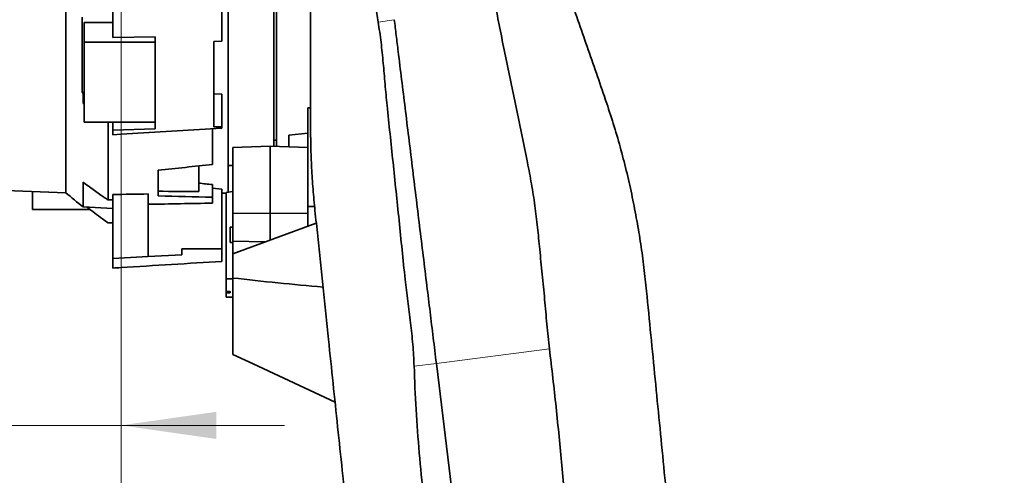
# Model space of a CAD drawing. Header units: millimetres. Extents: x 0 to 11920, y 0 to 8400.
# Tile 71 of 121: x 5515 to 6237, y 4810 to 5145. Entities that reach past the tile are written whole.
import ezdxf

# ---------------------------------------------------------------- set-up
doc = ezdxf.new("R2010")
doc.units = ezdxf.units.MM
doc.header["$LTSCALE"] = 20
doc.styles.add('SLDTEXTSTYLE0', font='TXT', dxfattribs={"width": 0.605})
doc.dimstyles.new('SLDDIMSTYLE2', dxfattribs={"dimtxt": 70, "dimasz": 70, "dimexe": 0, "dimexo": 0.0625, "dimgap": 17.5, "dimtad": 1, "dimdec": 1, "dimrnd": 1e-09, "dimzin": 12, "dimdsep": 46, "dimtxsty": 'SLDTEXTSTYLE0', "dimsah": 1, "dimcen": 0.09, "dimadec": 0, "dimazin": 3, "dimtfac": 1, "dimtmove": 0, "dimatfit": 0, "dimfxl": 1, "dimfrac": 2, "dimtolj": 1, "dimtzin": 12, "dimarcsym": 0})
doc.dimstyles.new('SLDDIMSTYLE7', dxfattribs={"dimtxt": 70, "dimasz": 70, "dimexe": 0, "dimexo": 0.0625, "dimgap": 17.5, "dimtad": 1, "dimdec": 1, "dimrnd": 1e-09, "dimzin": 12, "dimdsep": 46, "dimtxsty": 'SLDTEXTSTYLE0', "dimsah": 1, "dimcen": 0.09, "dimadec": 0, "dimazin": 3, "dimtfac": 1, "dimtofl": 0, "dimtmove": 0, "dimatfit": 3, "dimfxl": 1, "dimfrac": 2, "dimtolj": 1, "dimtzin": 12, "dimarcsym": 0})

# ---------------------------------------------------------------- blocks, each defined once
blk = doc.blocks.new('_D_16')
at = {"color": 7, "linetype": 'Continuous', "lineweight": 0}
for p, q in [((5588.97, 5944.64), (5588.97, 4816.66)), ((5207.97, 5155.46), (5207.97, 4816.66)), ((5207.97, 4846.66), (5087.97, 4846.66)), ((5207.97, 4846.66), (5588.97, 4846.66)), ((5588.97, 4846.66), (5708.97, 4846.66))]:
    blk.add_line(p, q, dxfattribs=at)
at = {"color": 7, "linetype": 'Continuous', "lineweight": 18}
for points in [[(5207.97, 4846.66), (5137.97, 4856.66), (5137.97, 4836.66)], [(5588.97, 4846.66), (5658.97, 4836.66), (5658.97, 4856.66)]]:
    blk.add_solid(points, dxfattribs=at)
at = {"color": 7, "linetype": 'Continuous', "lineweight": 18, "insert": (5318.26, 4936.89), "char_height": 70, "attachment_point": 1, "style": 'SLDTEXTSTYLE0'}
blk.add_mtext('381', dxfattribs=at)
blk = doc.blocks.new('_D_17')
at = {"color": 7, "linetype": 'Continuous', "lineweight": 0}
for p, q in [((5588.97, 5944.64), (5588.97, 4685.64)), ((5740.97, 4744.64), (5740.97, 4685.64)), ((5588.97, 4715.64), (5274.51, 4715.64)), ((5588.97, 4715.64), (5740.97, 4715.64)), ((5740.97, 4715.64), (5860.97, 4715.64))]:
    blk.add_line(p, q, dxfattribs=at)
at = {"color": 7, "linetype": 'Continuous', "lineweight": 18}
for points in [[(5588.97, 4715.64), (5518.97, 4725.64), (5518.97, 4705.64)], [(5740.97, 4715.64), (5810.97, 4705.64), (5810.97, 4725.64)]]:
    blk.add_solid(points, dxfattribs=at)
at = {"color": 7, "linetype": 'Continuous', "lineweight": 18, "insert": (5274.51, 4805.88), "char_height": 70, "attachment_point": 1, "style": 'SLDTEXTSTYLE0'}
blk.add_mtext('152', dxfattribs=at)
blk = doc.blocks.new('_D_18')
at = {"color": 7, "linetype": 'Continuous', "lineweight": 0}
for p, q in [((5588.97, 5944.64), (5588.97, 4557.75)), ((5752.97, 4594.64), (5752.97, 4557.75)), ((5588.97, 4587.75), (5274.51, 4587.75)), ((5752.97, 4587.75), (5588.97, 4587.75))]:
    blk.add_line(p, q, dxfattribs=at)
at = {"color": 7, "linetype": 'Continuous', "lineweight": 18}
for points in [[(5588.97, 4587.75), (5658.97, 4577.75), (5658.97, 4597.75)], [(5752.97, 4587.75), (5682.97, 4597.75), (5682.97, 4577.75)]]:
    blk.add_solid(points, dxfattribs=at)
at = {"color": 7, "linetype": 'Continuous', "lineweight": 18, "insert": (5274.51, 4677.99), "char_height": 70, "attachment_point": 1, "style": 'SLDTEXTSTYLE0'}
blk.add_mtext('164', dxfattribs=at)
blk = doc.blocks.new('_D_21')
at = {"color": 7, "linetype": 'Continuous', "lineweight": 0}
for p, q in [((5588.97, 5944.64), (5588.97, 4384.89)), ((6041.97, 4324.24), (6041.97, 4444.89)), ((6041.97, 4414.89), (5588.97, 4414.89)), ((6041.97, 4414.89), (6716.37, 4414.89))]:
    blk.add_line(p, q, dxfattribs=at)
at = {"color": 7, "linetype": 'Continuous', "lineweight": 18}
for points in [[(5588.97, 4414.89), (5658.97, 4404.89), (5658.97, 4424.89)], [(6041.97, 4414.89), (5971.97, 4424.89), (5971.97, 4404.89)]]:
    blk.add_solid(points, dxfattribs=at)
at = {"color": 7, "linetype": 'Continuous', "lineweight": 18, "char_height": 70, "attachment_point": 1, "style": 'SLDTEXTSTYLE0'}
for s, insert in [('(2x M8)', (6390, 4505.13)), ('453', (6203.33, 4505.13))]:
    blk.add_mtext(s, dxfattribs=dict(at, insert=insert))

msp = doc.modelspace()

# ---------------------------------------------------------------- linework, layer by layer
at = {"color": 7, "linetype": 'Continuous', "lineweight": 35}
for p, q in [((5548.455157, 5017.549955), (5548.455157, 5273.146491)), ((5667.472064, 5267.492711), (5667.472064, 5017.812026)), ((5700.972064, 5267.94711), (5700.972064, 5051.733868)), ((5582.972064, 5234.002336), (5582.972064, 5131.489525)), ((5662.972064, 5166.735177), (5662.972064, 5128.772412)), ((5560.45625, 5146.568034), (5560.45625, 5091.10158)), ((5561.972064, 5142.494884), (5561.972064, 5128.130038)), ((5561.972064, 5142.494884), (5582.972064, 5142.494884)), ((5613.972064, 5128.130038), (5561.972064, 5128.130038)), ((5561.972064, 5069.2821), (5561.972064, 5128.130038)), ((5613.972064, 5132.018456), (5582.972064, 5131.489525)), ((5613.972064, 5064.519065), (5613.972064, 5132.018456)), ((5662.972064, 5128.772412), (5656.972064, 5128.664865)), ((5656.972064, 5128.664865), (5656.972064, 5065.859519)), ((5560.45625, 5091.10158), (5561.972064, 5091.10158)), ((5561.157009, 5090.769851), (5561.157009, 5082.959652)), ((5561.972064, 5090.744443), (5561.157009, 5090.769851)), ((5662.972064, 5089.99872), (5656.972064, 5090.18576)), ((5662.972064, 5066.046559), (5662.972064, 5089.99872)), ((5561.157009, 5082.959652), (5561.972064, 5082.966019)), ((5561.157009, 5082.959652), (5561.972064, 5082.606228)), ((5725.972064, 5079.923965), (5727.972064, 5079.987486)), ((5725.972064, 5079.923965), (5725.972064, 5007.44728)), ((5561.972064, 5069.2821), (5613.972064, 5069.2821)), ((5579.437491, 5069.2821), (5579.437491, 5012.211995)), ((5582.972064, 5063.552691), (5582.972064, 5069.2821)), ((5582.972064, 5063.552691), (5613.972064, 5064.519065)), ((5582.972064, 5063.552691), (5582.972064, 5060.089303)), ((5655.972064, 5064.488403), (5655.972064, 5038.373934)), ((5656.972064, 5065.859519), (5662.972064, 5066.046559)), ((5662.972064, 5066.046559), (5662.972064, 5064.998396)), ((5700.972064, 5056.135074), (5702.972064, 5056.135074)), ((5711.972064, 5059.753018), (5725.972064, 5061.17905)), ((5711.972064, 5059.753018), (5711.972064, 5051.344565)), ((5670.972064, 5050.849088), (5698.472064, 5051.822346)), ((5670.972064, 5002.384989), (5670.972064, 5050.849088)), ((5725.972064, 5050.849088), (5698.472064, 5051.822346)), ((5698.472064, 5002.56346), (5698.472064, 5051.822346)), ((5645.972064, 5018.319055), (5645.972064, 5037.26167)), ((5667.472064, 5037.635074), (5670.972064, 5037.635074)), ((5616.235615, 5015.261078), (5616.235615, 5033.997364)), ((5561.157009, 5025.208149), (5561.157009, 5007.077381)), ((5655.972064, 5014.225002), (5655.972064, 5023.518762)), ((5655.972064, 5020.760923), (5662.972064, 5020.221543)), ((5662.972064, 5020.221543), (5662.972064, 4976.235074)), ((5504.362604, 5019.089701), (5548.455157, 5017.549955)), ((5523.972064, 5005.217697), (5523.972064, 5018.404924)), ((5582.972064, 4969.320627), (5582.972064, 5016.255841)), ((5608.972064, 4970.683229), (5608.972064, 5016.622171)), ((5655.972064, 5009.857028), (5655.972064, 5014.225002)), ((5662.972064, 5017.135074), (5665.972064, 5017.135074)), ((5665.972064, 5017.698507), (5670.972064, 5018.492723)), ((5665.972064, 5017.698507), (5665.972064, 4954.278988)), ((5561.157009, 5007.077381), (5582.972064, 5005.934102)), ((5730.92887, 5007.44728), (5725.972064, 5007.44728)), ((5725.972064, 5007.44728), (5725.972064, 4992.841299)), ((5523.972064, 5005.217697), (5566.266628, 5005.217697)), ((5670.972064, 5002.384989), (5698.472064, 5002.56346)), ((5670.972064, 4981.831486), (5670.972064, 5002.384989)), ((5725.972064, 5002.384989), (5698.472064, 5002.56346)), ((5698.472064, 4982.801223), (5698.472064, 5002.56346)), ((5670.972064, 4992.219656), (5668.972064, 4992.219656)), ((5668.972064, 4980.919656), (5668.972064, 4992.219656)), ((5670.972064, 4972.761147), (5732.211466, 4995.119266)), ((5668.972064, 4980.919656), (5670.972064, 4980.919656)), ((5670.972064, 4981.831486), (5694.711442, 4981.428244)), ((5670.972064, 4972.761147), (5670.972064, 4981.831486)), ((5608.972064, 4970.683229), (5582.972064, 4969.320627)), ((5582.972064, 4969.320627), (5582.972064, 4962.176946)), ((5633.472064, 4971.96722), (5608.972064, 4970.683229)), ((5662.972064, 4976.235074), (5633.472064, 4976.235074)), ((5633.472064, 4976.235074), (5633.472064, 4971.96722)), ((5662.972064, 4976.235074), (5662.972064, 4967.116669)), ((5670.972064, 4972.761147), (5670.972064, 4954.871758)), ((5670.972064, 4954.871758), (5670.972064, 4898.707928)), ((5665.972064, 4954.278988), (5670.972064, 4954.278988)), ((5665.972064, 4954.278988), (5665.972064, 4944.92938)), ((5665.972064, 4944.92938), (5668.972064, 4944.92938)), ((5665.972064, 4943.88936), (5665.972064, 4944.92938)), ((5665.972064, 4943.88936), (5665.972064, 4940.729772)), ((5668.972064, 4943.88936), (5665.972064, 4943.88936)), ((5668.972064, 4943.88936), (5668.972064, 4944.92938)), ((5670.972064, 4898.707928), (5685.813154, 4891.82134)), ((5685.772255, 4891.733631), (5745.966317, 4863.664679)), ((5855.833066, 4601.379019), (5820.284889, 4892.112329))]:
    msp.add_line(p, q, dxfattribs=at)
at = {"color": 8, "linetype": 'Continuous', "lineweight": 18}
for p, q in [((5789.408241, 5144.6392), (5777.587528, 5142.921513)), ((5903.236318, 4902.810008), (5820.284889, 4892.112329)), ((5820.284889, 4892.112329), (5803.955311, 4890.224808))]:
    msp.add_line(p, q, dxfattribs=at)
at = {"color": 7, "linetype": 'Continuous', "lineweight": 35, "flags": 128}
msp.add_lwpolyline([(5662.972064, 5064.998396), (5588.972064, 5060.457084), (5582.972064, 5060.089303)], dxfattribs=at)
at = {"color": 7, "linetype": 'Continuous', "lineweight": 35}
for centre, radius, start, end in [((5770.811313, 5534.559472), 490.81988, 244.62259032, 244.713096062), ((5841.025537, 5359.460137), 450, 229.446605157, 231.542784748)]:
    msp.add_arc(centre, radius, start, end, dxfattribs=at)
for centre, major_axis, ratio, start_param, end_param in [((5235.171786, 5179.699754), (1653.222436, 138.234333), 0.109378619, 4.9358226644, 4.9605976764), ((6283.807034, 5177.174445), (1710.42803, -99.176231), 0.1187362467, 4.3371403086, 4.3434332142), ((5608.053257, 5174.040897), (4185.13514, 59.50563), 0.0376092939, 4.7058612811, 4.7120737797), ((4987.066813, 5251.300145), (1766.930418, -102.452425), 0.1187362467, 5.0833342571, 5.1014068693), ((5235.171786, 5237.117694), (1653.248766, -95.984459), 0.1239525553, 4.9521644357, 4.9769394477), ((558.199434, 5319.950848), (7549.992456, -159.758883), 0.0357443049, 5.4407263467, 5.4413534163), ((3303.652021, 5213.635074), (5720.62275, 0), 0.0390783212, 5.1271640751, 5.1361590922), ((558.199434, 5248.744047), (7549.994339, -52.769379), 0.0387283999, 5.4402406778, 5.4408677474), ((5709.346898, 5213.635074), (7154.404924, -32.269526), 0.0381723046, 4.7064984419, 4.7071973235)]:
    msp.add_ellipse(centre, major_axis=major_axis, ratio=ratio, start_param=start_param, end_param=end_param, dxfattribs=at)
for points, knots in [([(5945.246963, 5083.147348), (5942.989771, 5089.737107), (5938.475045, 5102.917624), (5929.447745, 5128.930376), (5914.512043, 5171.767813), (5897.730646, 5219.961399), (5884.092802, 5259.167293), (5877.273628, 5278.7306), (5873.186806, 5290.383107), (5868.93082, 5302.340017), (5864.553959, 5314.375133), (5860.043743, 5326.52336), (5855.637662, 5338.111286), (5851.410509, 5348.938263), (5847.427973, 5358.840454), (5843.67399, 5367.865397), (5840.14882, 5376.000276), (5836.915882, 5383.091668), (5834.028374, 5389.024865), (5831.465299, 5393.859254), (5829.249949, 5397.512559), (5827.487029, 5399.91074), (5826.65783, 5400.49897), (5826.291048, 5400.759164)], [0, 0, 0, 0, 0.0491685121, 0.098344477, 0.1969468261, 0.3756043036, 0.4649257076, 0.4947744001, 0.5246205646, 0.5544220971, 0.5887081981, 0.6229956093, 0.6582471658, 0.6934991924, 0.7277881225, 0.7620768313, 0.7973579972, 0.8326386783, 0.8669503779, 0.9012616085, 0.9366116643, 0.9719612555, 1, 1, 1, 1]), ([(5777.590436, 5142.921936), (5776.94596, 5147.141204), (5775.656747, 5155.581443), (5774.33913, 5168.336573), (5773.035057, 5183.250032), (5771.594951, 5200.305286), (5769.794455, 5219.469775), (5767.610991, 5238.579617), (5765.136264, 5257.640063), (5762.639817, 5276.703937), (5761.778038, 5289.513456), (5761.347219, 5295.917167)], [0, 0, 0, 0, 0.0832838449, 0.1666013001, 0.2499195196, 0.3750056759, 0.5000886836, 0.6250609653, 0.7500370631, 0.8750389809, 1, 1, 1, 1]), ([(5702.972064, 5051.663086), (5702.972064, 5053.666211), (5702.972064, 5057.761891), (5702.972064, 5065.299866), (5702.972064, 5073.848027), (5702.972064, 5083.350858), (5702.972064, 5093.900986), (5702.972064, 5105.275295), (5702.972064, 5117.388337), (5702.972064, 5130.113923), (5702.972064, 5143.590183), (5702.972064, 5157.521034), (5702.972064, 5171.82253), (5702.972064, 5186.351636), (5702.972064, 5201.252117), (5702.972064, 5216.18283), (5702.972064, 5231.073161), (5702.972064, 5245.75986), (5702.972064, 5258.138937), (5702.972064, 5265.425355), (5702.972064, 5267.974238)], [0, 0, 0, 0, 0.0556266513, 0.1137367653, 0.1697814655, 0.2266210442, 0.2838684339, 0.3419543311, 0.3980121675, 0.4548629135, 0.5121171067, 0.5702082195, 0.6263077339, 0.6832022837, 0.740498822, 0.7986284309, 0.8547935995, 0.911761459, 0.9691330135, 1, 1, 1, 1]), ([(5727.972064, 5250.298719), (5727.972064, 5220.170123), (5727.972064, 5182.51113), (5727.972064, 5141.091941), (5727.972064, 5125.95895), (5727.972064, 5114.512077), (5727.972064, 5102.878756), (5727.972064, 5091.047169), (5727.972064, 5079.080718), (5727.972064, 5070.987093), (5727.972064, 5066.940348)], [0, 0, 0, 0, 0.49920822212, 0.62398123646, 0.68638593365, 0.74878594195, 0.8114536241, 0.87412335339, 0.93706272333, 1, 1, 1, 1]), ([(5903.236318, 4902.810008), (5902.578159, 4908.856051), (5901.261711, 4920.949335), (5899.755069, 4939.265815), (5897.894966, 4957.615138), (5896.156088, 4975.239078), (5894.513603, 4992.064311), (5892.609786, 5008.080546), (5890.11736, 5023.997561), (5886.879402, 5040.96532), (5883.201222, 5058.945086), (5879.308702, 5077.906496), (5875.457667, 5096.763013), (5871.563221, 5115.445915), (5867.635943, 5133.949819), (5865.328862, 5146.029919), (5864.175685, 5152.068069)], [0, 0, 0, 0, 0.0708401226, 0.14169426, 0.2130168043, 0.2843392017, 0.3466546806, 0.4089638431, 0.4717346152, 0.5345106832, 0.6113926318, 0.6883115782, 0.765193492, 0.8434535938, 0.921751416, 1, 1, 1, 1]), ([(5803.952265, 4890.224639), (5803.69262, 4895.523999), (5803.172929, 4906.130932), (5801.318305, 4922.042511), (5799.220773, 4937.948444), (5797.094962, 4955.810143), (5795.131645, 4975.616501), (5792.883884, 4997.266245), (5790.688091, 5018.739362), (5788.470369, 5039.977867), (5786.286486, 5060.942334), (5784.225008, 5080.028994), (5782.605587, 5097.306693), (5781.292443, 5112.801913), (5779.815203, 5128.078297), (5778.327946, 5137.975051), (5777.58475, 5142.920546)], [0, 0, 0, 0, 0.0614231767, 0.1229415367, 0.1845251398, 0.246037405, 0.3297266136, 0.4134637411, 0.4971528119, 0.5800580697, 0.663010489, 0.7459162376, 0.8094292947, 0.8730025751, 0.9365382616, 1, 1, 1, 1]), ([(5820.284866, 4892.11251), (5819.513615, 4898.420245), (5817.971072, 4911.036039), (5815.645721, 4930.054095), (5813.193125, 4950.112828), (5810.616198, 4971.188405), (5807.921915, 4993.223789), (5805.240574, 5015.15333), (5802.578674, 5036.923867), (5799.942702, 5058.482351), (5797.338994, 5079.77697), (5794.773515, 5100.758923), (5792.607079, 5118.477275), (5790.821865, 5133.077769), (5789.879465, 5140.785255), (5789.408302, 5144.638695)], [0, 0, 0, 0, 0.0734424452, 0.1468886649, 0.2203367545, 0.3055150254, 0.3906904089, 0.475859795, 0.5610201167, 0.6461686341, 0.7313027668, 0.8164198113, 0.9015171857, 0.9507624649, 1, 1, 1, 1]), ([(5974.429356, 4945.347928), (5973.825126, 4951.090563), (5972.616714, 4962.575368), (5970.234027, 4979.825252), (5967.407618, 4997.066305), (5964.060921, 5014.388227), (5960.197465, 5031.723488), (5955.768944, 5049.067779), (5950.842941, 5066.244583), (5947.112339, 5077.512942), (5945.246963, 5083.147348)], [0, 0, 0, 0, 0.1225267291, 0.2450435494, 0.3685238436, 0.4920197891, 0.618464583, 0.7448930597, 0.8724414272, 1, 1, 1, 1]), ([(5731.229929, 5004.49978), (5730.722954, 5009.724921), (5729.707874, 5020.186842), (5728.71992, 5035.842037), (5728.085443, 5051.462064), (5728.009885, 5061.777043), (5727.972064, 5066.940348)], [0, 0, 0, 0, 0.24859445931, 0.497742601, 0.74858815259, 1, 1, 1, 1]), ([(5561.157009, 5025.208149), (5566.089326, 5021.596935), (5571.710476, 5017.481389), (5577.892862, 5013.257004), (5579.019695, 5012.494652), (5579.437491, 5012.211995)], [0, 0, 0, 0, 0.8183647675, 0.9326550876, 1, 1, 1, 1]), ([(5564.026301, 5006.927008), (5567.754006, 5004.027727), (5572.829295, 5000.080341), (5578.051025, 4996.327863), (5579.437491, 4995.33151)], [0, 0, 0, 0, 0.73448140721, 1, 1, 1, 1]), ([(5731.229929, 5004.49978), (5731.887911, 4998.211467), (5733.204936, 4985.62471), (5735.191443, 4966.639741), (5737.180472, 4947.630666), (5739.167061, 4928.644908), (5741.610276, 4905.295201), (5744.50625, 4877.618489), (5747.862364, 4845.544231), (5753.352756, 4793.072764), (5760.985458, 4720.127322), (5770.755845, 4626.752098), (5780.53007, 4533.340201), (5788.97653, 4452.617707), (5796.089069, 4384.643442), (5801.873245, 4329.364296), (5805.727812, 4292.526344), (5807.655097, 4274.107351)], [0, 0, 0, 0, 0.0257745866, 0.0515906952, 0.0774240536, 0.1032463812, 0.1290261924, 0.1730067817, 0.2169907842, 0.260974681, 0.3888192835, 0.516664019, 0.6445085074, 0.7723517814, 0.848233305, 0.9241165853, 1, 1, 1, 1]), ([(5582.972064, 4962.176946), (5584.962436, 4962.299288), (5611.629463, 4963.938439), (5638.295928, 4965.589157), (5662.972064, 4967.116669)], [0, 0, 0, 0, 0.0746379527, 1, 1, 1, 1]), ([(5670.972064, 4954.871758), (5681.942773, 4953.639226), (5703.886935, 4951.173854), (5726.038123, 4949.228306), (5737.115101, 4948.255411)], [0, 0, 0, 0, 0.4999374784, 1, 1, 1, 1]), ([(5974.429356, 4945.347928), (5975.486445, 4934.553602), (5977.600734, 4912.963798), (5980.762685, 4880.675931), (5983.920713, 4848.428129), (5987.076813, 4816.200004), (5995.053508, 4734.746987), (6006.288701, 4620.020214), (6018.393166, 4496.416982), (6026.556166, 4413.061531), (6030.412755, 4373.680454), (6032.341046, 4353.989947)], [0, 0, 0, 0, 0.0545692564, 0.1091443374, 0.1637335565, 0.2183279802, 0.2729134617, 0.5771949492, 0.8001772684, 0.9000887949, 1, 1, 1, 1]), ([(5942.290276, 4048.037127), (5943.016074, 4052.958442), (5944.46789, 4062.802567), (5945.605599, 4077.689781), (5946.309768, 4092.606506), (5946.762026, 4107.545739), (5947.205083, 4122.485378), (5949.528301, 4163.097064), (5952.565388, 4204.830174), (5955.683175, 4247.731515), (5957.124176, 4266.123529), (5958.330865, 4284.526757), (5959.112131, 4302.942788), (5959.128663, 4325.479711), (5957.87922, 4352.094407), (5955.514591, 4382.75549), (5952.398028, 4413.35843), (5948.908437, 4443.930109), (5945.32376, 4474.49104), (5939.979451, 4525.399247), (5933.334305, 4596.697892), (5925.668897, 4672.028758), (5919.946575, 4731.173155), (5916.193967, 4774.130207), (5912.356303, 4817.077235), (5908.252399, 4859.997221), (5904.90831, 4888.539376), (5903.236318, 4902.810008)], [0, 0, 0, 0, 0.0173586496, 0.0347225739, 0.0521153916, 0.0695296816, 0.0869431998, 0.1043349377, 0.2116182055, 0.233090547, 0.2545744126, 0.2760503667, 0.2975084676, 0.3189591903, 0.3547905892, 0.3906264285, 0.4264881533, 0.4623706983, 0.4982546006, 0.5341180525, 0.6414014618, 0.7486846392, 0.7989483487, 0.8492165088, 0.8994831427, 0.9497431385, 1, 1, 1, 1]), ([(5856.260234, 4392.435006), (5854.508247, 4410.730778), (5851.004271, 4447.322339), (5845.855284, 4500.388024), (5840.530886, 4551.605006), (5834.985663, 4600.971739), (5828.785585, 4650.270305), (5822.313671, 4698.930534), (5816.0992, 4747.013184), (5811.22822, 4789.310793), (5807.650602, 4826.410327), (5805.165918, 4858.287574), (5804.360873, 4879.580364), (5803.95841, 4890.225166)], [0, 0, 0, 0, 0.1101406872, 0.2202814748, 0.319490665, 0.4186991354, 0.5179389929, 0.6171807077, 0.7127981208, 0.8084116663, 0.8722785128, 0.9361488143, 1, 1, 1, 1])]:
    msp.add_open_spline(points, degree=3, knots=knots, dxfattribs=at)

# ---------------------------------------------------------------- dimensions: what is measured, and where the dimension line sits
at = {"color": 7, "linetype": 'Continuous', "lineweight": 18}
for base, p1, p2, dimstyle, picture, middle in [((5588.972064, 4846.658954), (5207.972064, 5159.464806), (5588.972064, 5948.635074), 'SLDDIMSTYLE2', '_D_16', (5398.472064, 4846.658954)), ((5740.972064, 4715.644963), (5588.972064, 5948.635074), (5740.972064, 4748.635074), 'SLDDIMSTYLE2', '_D_17', (5354.72154, 4715.644963)), ((5588.972064, 4587.752634), (5752.972064, 4598.635074), (5588.972064, 5948.635074), 'SLDDIMSTYLE7', '_D_18', (5354.72154, 4587.752634))]:
    dim = msp.add_linear_dim(base=base, p1=p1, p2=p2, dimstyle=dimstyle, dxfattribs=at)
    dim.commit()
    dim.dimension.update_dxf_attribs({"geometry": picture, "text_midpoint": middle, "dimtype": 160})
dim = msp.add_linear_dim(base=(5588.972064, 4414.89236), p1=(6041.972064, 4320.235074), p2=(5588.972064, 5948.635074), text='<> (2x M8)', dimstyle='SLDDIMSTYLE7', dxfattribs=at)
dim.commit()
dim.dimension.update_dxf_attribs({"geometry": '_D_21', "text_midpoint": (6459.849712, 4414.89236), "dimtype": 160})

doc.saveas('drawing.dxf')
